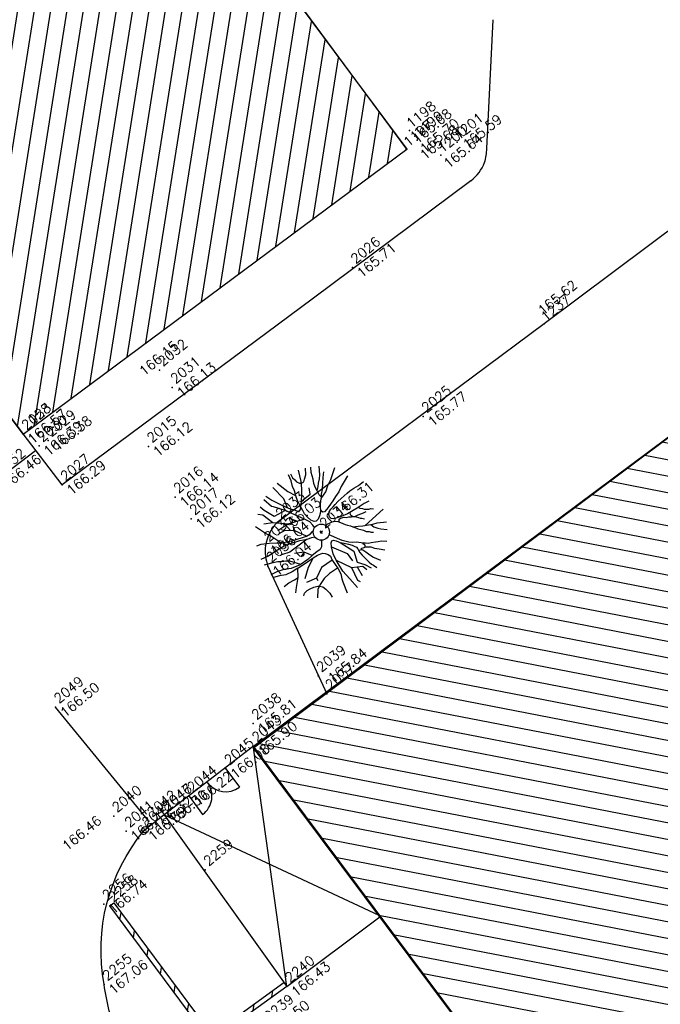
# Model space of a CAD drawing. Header units: feet. Extents: x 529188 to 529675, y 139816 to 140273.
# Tile 43 of 118: x 529401 to 529420, y 139979 to 140009. Entities that reach past the tile are written whole.
import ezdxf
from ezdxf.enums import TextEntityAlignment as Align

# ---------------------------------------------------------------- set-up
doc = ezdxf.new("R2010")
doc.units = ezdxf.units.FT
doc.header["$LTSCALE"] = 2
doc.header["$MEASUREMENT"] = 0
doc.header["$PDSIZE"] = 0.1
doc.layers.get('0').update_dxf_attribs({"linetype": 'CONTINUOUS'})
for name, color, linetype in [('ARBRES', 70, 'CONTINUOUS'), ('BATI', 10, 'CONTINUOUS'), ('BATI-HACHURES', 30, 'CONTINUOUS'), ('BORDURETTE', 20, 'CONTINUOUS'), ('CLOTURE', 1, 'CONTINUOUS'), ('ESCALIERS', 6, 'CONTINUOUS'), ('MURS', 1, 'CONTINUOUS'), ('PORTES', 14, 'CONTINUOUS'), ('TOPOALT', 3, 'CONTINUOUS'), ('TOPOJIS', 7, 'CONTINUOUS'), ('TOPOJIS-GELE', 7, 'CONTINUOUS'), ('TOPOMAT', 142, 'CONTINUOUS')]:
    doc.layers.add(name, color=color, linetype=linetype)
doc.styles.get("Standard").update_dxf_attribs({"font": 'ROMANS.SHX'})

# ---------------------------------------------------------------- blocks, each defined once
blk = doc.blocks.new('TCPOINT')
at = {"color": 0}
blk.add_point((0, 0), dxfattribs=at)
at = {"layer": 'TOPOALT'}
blk.add_attdef('ALT', text='', height=0.3, dxfattribs=at).set_placement((0.1, -0.1), align=Align.TOP_LEFT)
at = {"layer": 'TOPOMAT'}
blk.add_attdef('MAT', (0.1, 0.1), '', height=0.3, dxfattribs=at)
blk = doc.blocks.new('190')
for p, q in [((0.052, 0), (-0.052, 0)), ((0, -0.052), (0, 0.052))]:
    blk.add_line(p, q)
for points in [[(-0.084, 0.235), (-0.076, 0.245), (-0.062, 0.33), (-0.074, 0.466), (-0.144, 0.639), (-0.44, 1.229), (-0.646, 1.539), (-0.688, 1.589), (-0.738, 1.896)], [(-0.619, 1.938), (-0.559, 1.732), (-0.46, 1.523), (-0.354, 1.285), (-0.291, 1.169), (-0.206, 1.053), (-0.142, 0.946), (-0.07, 0.952), (-0.02, 0.98), (0.016, 1.059), (0.061, 1.245), (0.098, 1.367), (0.171, 1.51), (0.208, 1.653), (0.282, 1.81), (0.336, 2.007)], [(-0.329, 1.239), (-0.245, 1.528), (-0.28, 2.015)], [(-0.09, 2.033), (-0.007, 1.626), (0.102, 1.375)], [(0.437, 0.574), (0.37, 0.496), (0.276, 0.425), (0.182, 0.369), (0.097, 0.362), (0.039, 0.398), (-0.01, 0.492), (-0.038, 0.629), (-0.043, 0.765), (-0.014, 0.901), (0.002, 1.001), (0.132, 1.122), (0.27, 1.286), (0.378, 1.415), (0.51, 1.6), (0.67, 1.921)], [(0.405, 1.994), (0.376, 1.859), (0.388, 1.766), (0.396, 1.687), (0.438, 1.6), (0.48, 1.557), (0.566, 1.542), (0.639, 1.591), (0.746, 1.669), (0.873, 1.838)], [(-0.144, 0.639), (-0.647, 0.843), (-0.975, 1.17), (-1.062, 1.55), (-1.169, 1.665)], [(-0.44, 1.229), (-0.82, 1.291), (-0.941, 1.636), (-0.968, 1.79)], [(0.686, 0.829), (0.676, 0.931), (0.713, 1.067), (0.728, 1.196), (0.773, 1.303), (0.838, 1.425), (0.926, 1.625), (1.021, 1.76)], [(0.711, 1.062), (0.821, 1.152), (0.894, 1.223), (0.995, 1.308), (1.082, 1.401), (1.24, 1.613)], [(-1.176, 0.542), (-1.281, 0.892), (-1.358, 1.058), (-1.428, 1.273), (-1.465, 1.412)], [(-0.975, 1.17), (-1.217, 1.309)], [(0.132, 1.122), (0.476, 1.119), (0.579, 1.291)], [(1.723, 0.836), (1.536, 0.765), (1.37, 0.702), (1.204, 0.625), (1.038, 0.576), (0.888, 0.52), (0.686, 0.464), (0.578, 0.437), (0.47, 0.423), (0.428, 0.452), (0.413, 0.495), (0.421, 0.545), (0.45, 0.595), (0.515, 0.666), (0.603, 0.759), (0.675, 0.816), (0.747, 0.901), (0.855, 0.994), (0.993, 1.144), (1.109, 1.257), (1.182, 1.336), (1.239, 1.392)], [(0.655, 0.801), (0.898, 0.871), (1.071, 0.985), (1.258, 1.07), (1.587, 1.273)], [(-1.807, 0.935), (-1.668, 0.889), (-1.462, 0.758), (-1.27, 0.62), (-1.148, 0.519), (-0.835, 0.351), (-0.435, 0.198), (-0.292, 0.167), (-0.199, 0.188), (-0.161, 0.191)], [(-0.396, 0.741), (-0.492, 0.981)], [(-0.435, 0.198), (-0.613, 0.549), (-0.837, 0.756), (-1.044, 0.791)], [(-0.647, 0.843), (-1.01, 0.877)], [(-0.613, 0.549), (-0.561, 0.687)], [(-1.117, -0.371), (-1.319, -0.081), (-1.419, -0.002), (-1.525, 0.064), (-1.618, 0.137), (-1.796, 0.23), (-2.008, 0.328)], [(-1.963, 0.534), (-1.722, 0.466), (-1.45, 0.442), (-1.157, 0.397), (-0.957, 0.331), (-0.679, 0.22), (-0.472, 0.112), (-0.329, 0.06), (-0.249, 0.019)], [(1.739, -0.191), (1.585, -0.153), (1.326, -0.13), (0.983, -0.076), (0.782, -0.017), (0.653, 0.034), (0.56, 0.071), (0.504, 0.136), (0.497, 0.207), (0.526, 0.272), (0.584, 0.329), (0.678, 0.357), (0.778, 0.377), (0.872, 0.391), (0.994, 0.405), (1.13, 0.41), (1.252, 0.416), (1.374, 0.423), (1.489, 0.429), (1.633, 0.413), (1.798, 0.389), (1.999, 0.38)], [(-0.472, 0.112), (-1.148, 0.135), (-1.39, 0.239)], [(-0.677, -0.381), (-0.803, -0.141), (-1.062, 0.014)], [(0.239, 0.074), (0.295, 0.074), (0.388, 0.051), (0.459, 0.029), (0.546, -0.015), (0.602, -0.073), (0.645, -0.145), (0.679, -0.217), (0.715, -0.282), (0.758, -0.347), (0.814, -0.42), (0.857, -0.485), (0.906, -0.571), (0.934, -0.636), (0.992, -0.708), (1.041, -0.781), (1.083, -0.86), (1.154, -0.918), (1.19, -0.976), (1.24, -1.019)], [(-0.168, -0.185), (-0.174, -0.214), (-0.224, -0.285), (-0.283, -0.356), (-0.362, -0.391), (-0.491, -0.383), (-0.677, -0.381), (-0.856, -0.393), (-1.143, -0.369), (-1.428, -0.274), (-1.621, -0.158), (-1.842, -0.076), (-2.034, -0.032)], [(-1.8, -0.948), (-1.67, -0.837), (-1.445, -0.632), (-1.264, -0.397), (-1.472, -0.374), (-1.679, -0.329), (-1.851, -0.227), (-2.029, -0.149)], [(-0.803, -0.141), (-0.975, -0.193)], [(0.787, -1.087), (0.644, -0.934), (0.545, -0.862), (0.459, -0.775), (0.332, -0.602), (0.261, -0.472), (0.212, -0.378), (0.163, -0.27), (0.127, -0.215)], [(0.622, -0.106), (0.681, -0.045), (0.731, -0.045), (0.832, -0.09), (0.889, -0.14), (0.953, -0.177), (1.017, -0.228), (1.074, -0.257), (1.131, -0.314), (1.174, -0.373), (1.202, -0.423), (1.238, -0.459), (1.294, -0.524)], [(1.46, -0.389), (1.367, -0.367), (1.282, -0.337), (1.21, -0.308), (1.109, -0.286), (1.053, -0.25), (1.038, -0.206), (1.039, -0.156), (1.077, -0.091)], [(1.368, -0.134), (1.384, -0.181), (1.44, -0.239), (1.468, -0.289), (1.526, -0.34), (1.582, -0.383), (1.64, -0.406), (1.698, -0.465)], [(-1.953, -0.569), (-1.767, -0.571), (-1.575, -0.61), (-1.443, -0.63)], [(-0.699, -0.452), (-1.01, -0.589), (-1.304, -0.796)], [(-1.264, -0.397), (-0.985, -0.428), (-0.699, -0.452), (-0.542, -0.475), (-0.434, -0.512), (-0.378, -0.534), (-0.328, -0.584), (-0.271, -0.671), (-0.25, -0.757), (-0.288, -0.878), (-0.302, -1.008), (-0.319, -1.208), (-0.349, -1.379), (-0.43, -1.515), (-0.459, -1.601), (-0.565, -1.955)], [(-0.219, -2.023), (-0.23, -1.674), (-0.249, -1.357), (-0.195, -0.963), (-0.143, -0.748), (-0.048, -0.549), (0.025, -0.441), (0.075, -0.413), (0.133, -0.435), (0.182, -0.5), (0.245, -0.615), (0.331, -0.709), (0.409, -0.818), (0.479, -0.912), (0.507, -0.976), (0.543, -1.042), (0.543, -1.107), (0.535, -1.163), (0.52, -1.235), (0.526, -1.35), (0.533, -1.451), (0.546, -1.551), (0.559, -1.651), (0.572, -1.745), (0.601, -1.81), (0.632, -1.934)], [(-0.048, -0.549), (0.199, -1.021), (0.182, -1.297)], [(0.859, -0.488), (1, -0.579), (1.114, -0.659), (1.27, -0.746), (1.385, -0.819), (1.513, -0.87), (1.754, -1.032)], [(-0.288, -0.878), (-0.682, -0.848), (-1.01, -1.004), (-1.338, -0.917)], [(0.245, -0.615), (0.406, -1.09), (0.268, -1.418), (0.406, -1.625), (0.493, -1.832)], [(1.183, -0.698), (1.926, -0.657)], [(1.328, -0.783), (1.356, -0.905), (1.426, -1.006), (1.483, -1.085), (1.622, -1.229)], [(-1.662, -1.174), (-1.593, -1.125), (-1.479, -1.119), (-1.371, -1.134), (-1.257, -1.171), (-1.143, -1.222), (-1.093, -1.259), (-1.036, -1.338), (-1.009, -1.445), (-1.003, -1.524), (-0.996, -1.624), (-1.016, -1.763)], [(-0.316, -1.172), (-0.62, -1.148), (-0.835, -1.16), (-1.05, -1.229), (-1.201, -1.3), (-1.382, -1.493)], [(-1.01, -1.004), (-1.027, -1.09)], [(-0.195, -0.963), (0.026, -1.435), (-0.077, -1.849), (-0.043, -1.935)], [(0.863, -1.843), (0.739, -1.603), (0.698, -1.452), (0.669, -1.345), (0.635, -1.243), (0.62, -1.208), (0.534, -1.169)], [(0.625, -1.219), (0.628, -1.193), (0.649, -1.171), (0.692, -1.193), (0.772, -1.223), (0.828, -1.26), (0.893, -1.317), (0.956, -1.426), (1.005, -1.476), (1.056, -1.534), (1.17, -1.665)], [(0.763, -1.219), (0.786, -1.151), (0.765, -1.087), (0.808, -1.087), (0.844, -1.116), (0.901, -1.174), (0.987, -1.225), (1.108, -1.291), (1.18, -1.334), (1.251, -1.378), (1.386, -1.49)], [(0.026, -1.435), (0.32, -1.625), (0.355, -1.78)], [(0.173, -1.53), (0.13, -1.832)]]:
    blk.add_lwpolyline(points)
blk.add_circle((0, 0), 0.25)
blk = doc.blocks.new('323')
for p, q in [((0, 0), (0, -0.5)), ((1, 0), (1, -0.5))]:
    blk.add_line(p, q)
for centre, start, end in [((0, 0), 270, 0), ((1, 0), 180, 270)]:
    blk.add_arc(centre, 0.5, start, end)
blk = doc.blocks.new('RONDCLOT')
at = {"layer": 'CLOTURE'}
blk.add_circle((0, 0), 0.1, dxfattribs=at)

msp = doc.modelspace()

# ---------------------------------------------------------------- hatches: boundary and pattern name
at = {"layer": 'BATI-HACHURES'}
h = msp.add_hatch(dxfattribs=at)
h.set_pattern_fill('ANSI31', color=256, scale=4, angle=36, style=0)
edge = h.paths.add_edge_path()
edge.add_line((529412.573, 140005.015), (529400.742, 139996.224))
edge.add_line((529400.742, 139996.224), (529382.001, 140021.296))
edge.add_line((529382.001, 140021.296), (529383.161, 140022.163))
edge.add_line((529383.161, 140022.163), (529379.586, 140027.042))
edge.add_line((529379.586, 140027.042), (529374.528, 140023.336))
edge.add_line((529374.528, 140023.336), (529367.328, 140032.975))
edge.add_line((529367.328, 140032.975), (529375.044, 140038.708))
edge.add_line((529375.044, 140038.708), (529378.32, 140041.474))
edge.add_line((529378.32, 140041.474), (529381.074, 140044.809))
edge.add_line((529381.074, 140044.809), (529384.154, 140049.123))
edge.add_line((529384.154, 140049.123), (529393.929, 140042.125))
edge.add_line((529393.929, 140042.125), (529389.815, 140036.425))
edge.add_arc((529388.302, 140034.725), 2.276, -8.8053, 48.3316, ccw=False)
edge.add_arc((529388.675, 140034.668), 1.899, 326.0638, 351.1947, ccw=False)
edge.add_arc((529385.993, 140036.472), 5.132, 319.1808, 326.0638, ccw=False)
edge.add_line((529389.876, 140033.118), (529393.012, 140030.397))
edge.add_line((529393.012, 140030.397), (529393.482, 140029.795))
edge.add_line((529393.482, 140029.795), (529393.979, 140030.184))
edge.add_line((529393.979, 140030.184), (529394.264, 140029.82))
edge.add_line((529394.264, 140029.82), (529394.225, 140029.773))
edge.add_line((529394.225, 140029.773), (529403.785, 140016.796))
edge.add_line((529403.785, 140016.796), (529412.573, 140005.015))
h = msp.add_hatch(dxfattribs=at)
h.set_pattern_fill('ANSI31', color=256, scale=4, angle=36, style=0)
h.set_pattern_definition([(169.02298, (529575.81883, 139934.26534), (-0.0952077, -0.4908518), [])])
h.paths.add_polyline_path([(529444.168, 139937.919), (529463.76, 139951.856), (529439.17, 139985.045), (529427.27, 140001.077), (529407.852, 139986.541)])
h = msp.add_hatch(dxfattribs=at)
h.set_pattern_fill('ANSI31', color=256, scale=4, angle=36, style=0)
h.paths.add_polyline_path([(529408.871, 139979.175), (529406.526, 139977.475), (529403.418, 139981.664), (529403.538, 139981.753), (529406.558, 139977.683), (529408.783, 139979.296)])

# ---------------------------------------------------------------- linework, layer by layer
at = {"layer": 'BATI', "flags": 128}
msp.add_lwpolyline([(529389.815, 140036.425), (529393.929, 140042.125), (529384.154, 140049.123), (529381.074, 140044.809), (529378.32, 140041.474), (529375.044, 140038.708), (529367.338, 140032.961), (529374.528, 140023.336), (529379.586, 140027.042), (529383.161, 140022.163), (529382.001, 140021.296), (529400.742, 139996.224), (529412.573, 140005.015), (529393.979, 140030.184), (529393.491, 140029.784), (529393.012, 140030.397), (529389.876, 140033.118, 0.426025), (529389.815, 140036.425)], format="xyb", close=True, dxfattribs=at)
for points in [[(529400.742, 139996.224), (529382.001, 140021.296)], [(529400.646, 140021.064), (529412.573, 140005.015)], [(529400.742, 139996.224), (529412.573, 140005.015)], [(529407.852, 139986.541), (529427.27, 140001.077)], [(529407.849, 139986.596), (529405.091, 139984.476)], [(529444.168, 139937.919), (529407.852, 139986.541)], [(529405.091, 139984.476), (529408.871, 139979.175), (529411.749, 139981.324)]]:
    msp.add_lwpolyline(points, dxfattribs=at)
at = {"layer": 'BATI'}
msp.add_lwpolyline([(529407.849, 139986.596), (529427.27, 140001.077), (529463.76, 139951.856), (529444.168, 139937.919)], close=True, dxfattribs=at)
at = {"layer": 'BATI-HACHURES', "flags": 128}
for points in [[(529408.871, 139979.175), (529407.852, 139986.541)], [(529405.095, 139984.477), (529411.71, 139981.376)]]:
    msp.add_lwpolyline(points, dxfattribs=at)
at = {"layer": 'BORDURETTE'}
for p, q in [((529414.552, 140004.041), (529409.662, 140000.381)), ((529421.253, 140002.949), (529416.813, 139999.626))]:
    msp.add_line(p, q, dxfattribs=at)
at = {"layer": 'BORDURETTE', "flags": 128}
for points in [[(529415.043, 140005.036), (529415.245, 140009.009)], [(529409.662, 140000.381), (529401.942, 139994.653), (529400.741, 139996.226)], [(529404.615, 139984.282), (529401.744, 139987.792)]]:
    msp.add_lwpolyline(points, dxfattribs=at)
for points in [[(529416.813, 139999.626), (529408.579, 139993.498, 0.161863), (529408.221, 139992.779, 0.127636), (529408.292, 139992.143), (529410.115, 139988.21)], [(529398.926, 139983.929, 0.220905), (529401.873, 139972.563), (529402.423, 139971.672, -0.764956), (529401.19, 139969.955), (529397.253, 139971.618), (529396.494, 139971.132)], [(529409.745, 139950.574), (529417.234, 139955.338), (529405.403, 139974.349), (529404.5, 139975.863), (529403.638, 139977.62, -0.047813), (529403.239, 139979.238, -0.220257), (529404.456, 139983.973)]]:
    msp.add_lwpolyline(points, format="xyb", dxfattribs=at)
at = {"layer": 'BORDURETTE'}
for start, end in [(340.2913, 1.177), (306.3124, 340.2868)]:
    msp.add_arc((529413.839, 140005.011), 1.204, start, end, dxfattribs=at)
at = {"layer": 'CLOTURE', "flags": 128}
msp.add_lwpolyline([(529405.095, 139984.477), (529404.456, 139983.973)], dxfattribs=at)
at = {"layer": 'ESCALIERS', "flags": 128}
msp.add_lwpolyline([(529399.949, 139994.83), (529401.126, 139995.71)], dxfattribs=at)
at = {"layer": 'MURS', "flags": 128}
msp.add_lwpolyline([(529408.871, 139979.175), (529406.526, 139977.475), (529403.418, 139981.664), (529403.538, 139981.753), (529406.558, 139977.683), (529408.783, 139979.296)], close=True, dxfattribs=at)

# ---------------------------------------------------------------- block references
at = {"layer": 'ARBRES', "rotation": 39.33073407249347}
msp.add_blockref('190', (529409.94, 139993.196), dxfattribs=at)
at = {"layer": 'CLOTURE', "rotation": 218.2671268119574}
msp.add_blockref('RONDCLOT', (529404.506, 139984.013), dxfattribs=at)
at = {"layer": 'PORTES', "xscale": 1.414874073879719, "yscale": 1.414874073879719, "zscale": 1.414874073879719, "rotation": 36.45626842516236}
msp.add_blockref('323', (529405.858, 139985.052), dxfattribs=at)
at = {"layer": 'TOPOJIS'}
ref = msp.add_blockref('TCPOINT', (529414.13, 140005.228, 165.588), dxfattribs=at)
ref.add_attrib('MAT', '1201', (529414.18, 140005.278, 165.588), dxfattribs={"layer": 'TOPOMAT', "height": 0.3, "rotation": 39.3307})
ref.add_attrib('ALT', '165.59', dxfattribs={"layer": 'TOPOALT', "height": 0.3, "rotation": 39.3307}).set_placement((529414.263, 140005.222, 165.588), align=Align.TOP_LEFT)
ref = msp.add_blockref('TCPOINT', (529412.573, 140005.015, 165.68), dxfattribs=at)
ref.add_attrib('MAT', '1197', (529412.623, 140005.065, 165.68), dxfattribs={"layer": 'TOPOMAT', "height": 0.3, "rotation": 39.3307})
ref.add_attrib('ALT', '165.68', dxfattribs={"layer": 'TOPOALT', "height": 0.3, "rotation": 39.3307}).set_placement((529412.942, 140004.898, 165.68), align=Align.TOP_LEFT)
ref = msp.add_blockref('TCPOINT', (529410.898, 140001.357), dxfattribs=at)
ref.add_attrib('MAT', '2026', (529410.998, 140001.457), dxfattribs={"layer": 'TOPOMAT', "height": 0.3, "rotation": 39.3307})
ref.add_attrib('ALT', '165.71', dxfattribs={"layer": 'TOPOALT', "height": 0.3, "rotation": 39.3307}).set_placement((529410.998, 140001.257), align=Align.TOP_LEFT)
ref = msp.add_blockref('TCPOINT', (529416.813, 139999.626, 165.618), dxfattribs=at)
ref.add_attrib('MAT', '1237', (529416.863, 139999.676, 165.618), dxfattribs={"layer": 'TOPOMAT', "height": 0.3, "rotation": 39.3307})
ref.add_attrib('ALT', '165.62', dxfattribs={"layer": 'TOPOALT', "height": 0.3, "rotation": 39.3307}).set_placement((529416.582, 140000.104, 165.618), align=Align.TOP_LEFT)
ref = msp.add_blockref('TCPOINT', (529404.947, 139998.198), dxfattribs=at)
ref.add_attrib('MAT', '2032', (529405.047, 139998.298), dxfattribs={"layer": 'TOPOMAT', "height": 0.3, "rotation": 39.3307})
ref.add_attrib('ALT', '166.15', dxfattribs={"layer": 'TOPOALT', "height": 0.3, "rotation": 39.3307}).set_placement((529404.281, 139998.231), align=Align.TOP_LEFT)
ref = msp.add_blockref('TCPOINT', (529413.086, 139996.765), dxfattribs=at)
ref.add_attrib('MAT', '2025', (529413.186, 139996.865), dxfattribs={"layer": 'TOPOMAT', "height": 0.3, "rotation": 39.3307})
ref.add_attrib('ALT', '165.77', dxfattribs={"layer": 'TOPOALT', "height": 0.3, "rotation": 39.3307}).set_placement((529413.186, 139996.665), align=Align.TOP_LEFT)
ref = msp.add_blockref('TCPOINT', (529400.741, 139996.226), dxfattribs=at)
ref.add_attrib('MAT', '2028', (529400.841, 139996.326), dxfattribs={"layer": 'TOPOMAT', "height": 0.3, "rotation": 39.3307})
ref.add_attrib('ALT', '166.57', dxfattribs={"layer": 'TOPOALT', "height": 0.3, "rotation": 39.3307}).set_placement((529400.841, 139996.126), align=Align.TOP_LEFT)
ref = msp.add_blockref('TCPOINT', (529401.236, 139995.855), dxfattribs=at)
ref.add_attrib('MAT', '2030', (529401.336, 139995.955), dxfattribs={"layer": 'TOPOMAT', "height": 0.3, "rotation": 39.3307})
ref.add_attrib('ALT', '166.39', dxfattribs={"layer": 'TOPOALT', "height": 0.3, "rotation": 39.3307}).set_placement((529401.336, 139995.755), align=Align.TOP_LEFT)
ref = msp.add_blockref('TCPOINT', (529404.609, 139995.835), dxfattribs=at)
ref.add_attrib('MAT', '2015', (529404.709, 139995.935), dxfattribs={"layer": 'TOPOMAT', "height": 0.3, "rotation": 39.3307})
ref.add_attrib('ALT', '166.12', dxfattribs={"layer": 'TOPOALT', "height": 0.3, "rotation": 39.3307}).set_placement((529404.709, 139995.735), align=Align.TOP_LEFT)
ref = msp.add_blockref('TCPOINT', (529399.949, 139994.83), dxfattribs=at)
ref.add_attrib('MAT', '2152', (529400.049, 139994.93), dxfattribs={"layer": 'TOPOMAT', "height": 0.3, "rotation": 39.3307})
ref.add_attrib('ALT', '166.46', dxfattribs={"layer": 'TOPOALT', "height": 0.3, "rotation": 39.3307}).set_placement((529400.049, 139994.73), align=Align.TOP_LEFT)
ref = msp.add_blockref('TCPOINT', (529405.432, 139994.279), dxfattribs=at)
ref.add_attrib('MAT', '2016', (529405.532, 139994.379), dxfattribs={"layer": 'TOPOMAT', "height": 0.3, "rotation": 39.3307})
ref.add_attrib('ALT', '166.14', dxfattribs={"layer": 'TOPOALT', "height": 0.3, "rotation": 39.3307}).set_placement((529405.532, 139994.179), align=Align.TOP_LEFT)
ref = msp.add_blockref('TCPOINT', (529405.926, 139993.608), dxfattribs=at)
ref.add_attrib('MAT', '2017', (529406.026, 139993.708), dxfattribs={"layer": 'TOPOMAT', "height": 0.3, "rotation": 39.3307})
ref.add_attrib('ALT', '166.12', dxfattribs={"layer": 'TOPOALT', "height": 0.3, "rotation": 39.3307}).set_placement((529406.026, 139993.508), align=Align.TOP_LEFT)
ref = msp.add_blockref('TCPOINT', (529409.94, 139993.196), dxfattribs=at)
ref.add_attrib('MAT', '2034', (529410.04, 139993.296), dxfattribs={"layer": 'TOPOMAT', "height": 0.3, "rotation": 39.3307})
ref.add_attrib('ALT', '166.31', dxfattribs={"layer": 'TOPOALT', "height": 0.3, "rotation": 39.3307}).set_placement((529410.313, 139993.883), align=Align.TOP_LEFT)
ref = msp.add_blockref('TCPOINT', (529409.839, 139988.76), dxfattribs=at)
ref.add_attrib('MAT', '2039', (529409.939, 139988.86), dxfattribs={"layer": 'TOPOMAT', "height": 0.3, "rotation": 39.3307})
ref = msp.add_blockref('TCPOINT', (529410.115, 139988.21), dxfattribs=at)
ref.add_attrib('MAT', '2037', (529410.215, 139988.31), dxfattribs={"layer": 'TOPOMAT', "height": 0.3, "rotation": 39.3307})
ref.add_attrib('ALT', '165.84', dxfattribs={"layer": 'TOPOALT', "height": 0.3, "rotation": 39.3307}).set_placement((529410.106, 139988.753), align=Align.TOP_LEFT)
ref = msp.add_blockref('TCPOINT', (529401.744, 139987.792), dxfattribs=at)
ref.add_attrib('MAT', '2049', (529401.844, 139987.892), dxfattribs={"layer": 'TOPOMAT', "height": 0.3, "rotation": 39.3307})
ref.add_attrib('ALT', '166.50', dxfattribs={"layer": 'TOPOALT', "height": 0.3, "rotation": 39.3307}).set_placement((529401.844, 139987.692), align=Align.TOP_LEFT)
ref = msp.add_blockref('TCPOINT', (529407.841, 139987.288), dxfattribs=at)
ref.add_attrib('MAT', '2038', (529407.941, 139987.388), dxfattribs={"layer": 'TOPOMAT', "height": 0.3, "rotation": 39.3307})
ref.add_attrib('ALT', '165.81', dxfattribs={"layer": 'TOPOALT', "height": 0.3, "rotation": 39.3307}).set_placement((529407.941, 139987.188), align=Align.TOP_LEFT)
ref = msp.add_blockref('TCPOINT', (529405.858, 139985.052), dxfattribs=at)
ref.add_attrib('MAT', '2044', (529405.958, 139985.152), dxfattribs={"layer": 'TOPOMAT', "height": 0.3, "rotation": 39.3307})
ref.add_attrib('ALT', '166.22', dxfattribs={"layer": 'TOPOALT', "height": 0.3, "rotation": 39.3307}).set_placement((529405.958, 139984.952), align=Align.TOP_LEFT)
ref = msp.add_blockref('TCPOINT', (529403.535, 139984.431), dxfattribs=at)
ref.add_attrib('MAT', '2040', (529403.635, 139984.531), dxfattribs={"layer": 'TOPOMAT', "height": 0.3, "rotation": 39.3307})
ref.add_attrib('ALT', '166.46', dxfattribs={"layer": 'TOPOALT', "height": 0.3, "rotation": 39.3307}).set_placement((529401.907, 139983.578), align=Align.TOP_LEFT)
ref = msp.add_blockref('TCPOINT', (529406.36, 139982.777), dxfattribs=at)
ref.add_attrib('MAT', '2259', (529406.46, 139982.877), dxfattribs={"layer": 'TOPOMAT', "height": 0.3, "rotation": 39.3307})
ref = msp.add_blockref('TCPOINT', (529403.23, 139981.72), dxfattribs=at)
ref.add_attrib('MAT', '2256', (529403.33, 139981.82), dxfattribs={"layer": 'TOPOMAT', "height": 0.3, "rotation": 39.3307})
ref.add_attrib('ALT', '166.74', dxfattribs={"layer": 'TOPOALT', "height": 0.3, "rotation": 39.3307}).set_placement((529403.33, 139981.62), align=Align.TOP_LEFT)
ref = msp.add_blockref('TCPOINT', (529403.418, 139981.664), dxfattribs=at)
ref.add_attrib('MAT', '2258', (529403.518, 139981.764), dxfattribs={"layer": 'TOPOMAT', "height": 0.3, "rotation": 39.3307})
ref = msp.add_blockref('TCPOINT', (529403.239, 139979.238), dxfattribs=at)
ref.add_attrib('MAT', '2255', (529403.339, 139979.338), dxfattribs={"layer": 'TOPOMAT', "height": 0.3, "rotation": 39.3307})
ref.add_attrib('ALT', '167.06', dxfattribs={"layer": 'TOPOALT', "height": 0.3, "rotation": 39.3307}).set_placement((529403.339, 139979.138), align=Align.TOP_LEFT)
ref = msp.add_blockref('TCPOINT', (529408.871, 139979.175), dxfattribs=at)
ref.add_attrib('MAT', '2240', (529408.971, 139979.275), dxfattribs={"layer": 'TOPOMAT', "height": 0.3, "rotation": 39.3307})
ref.add_attrib('ALT', '166.43', dxfattribs={"layer": 'TOPOALT', "height": 0.3, "rotation": 39.3307}).set_placement((529408.971, 139979.075), align=Align.TOP_LEFT)
ref = msp.add_blockref('TCPOINT', (529408.226, 139977.982), dxfattribs=at)
ref.add_attrib('MAT', '2239', (529408.326, 139978.082), dxfattribs={"layer": 'TOPOMAT', "height": 0.3, "rotation": 39.3307})
ref.add_attrib('ALT', '166.50', dxfattribs={"layer": 'TOPOALT', "height": 0.3, "rotation": 39.3307}).set_placement((529408.326, 139977.882), align=Align.TOP_LEFT)
at = {"layer": 'TOPOJIS-GELE'}
ref = msp.add_blockref('TCPOINT', (529412.664, 140005.594, 165.678), dxfattribs=at)
ref.add_attrib('MAT', '1198', (529412.714, 140005.644, 165.678), dxfattribs={"layer": 'TOPOMAT', "height": 0.3, "rotation": 39.3307})
ref.add_attrib('ALT', '165.68', dxfattribs={"layer": 'TOPOALT', "height": 0.3, "rotation": 39.3307}).set_placement((529412.714, 140005.394, 165.678), align=Align.TOP_LEFT)
ref = msp.add_blockref('TCPOINT', (529412.894, 140005.293, 165.704), dxfattribs=at)
ref.add_attrib('MAT', '1199', (529412.944, 140005.343, 165.704), dxfattribs={"layer": 'TOPOMAT', "height": 0.3, "rotation": 39.3307})
ref.add_attrib('ALT', '165.70', dxfattribs={"layer": 'TOPOALT', "height": 0.3, "rotation": 39.3307}).set_placement((529412.944, 140005.093, 165.704), align=Align.TOP_LEFT)
ref = msp.add_blockref('TCPOINT', (529413.624, 140004.831, 165.636), dxfattribs=at)
ref.add_attrib('MAT', '1200', (529413.674, 140004.881, 165.636), dxfattribs={"layer": 'TOPOMAT', "height": 0.3, "rotation": 39.3307})
ref.add_attrib('ALT', '165.64', dxfattribs={"layer": 'TOPOALT', "height": 0.3, "rotation": 39.3307}).set_placement((529413.674, 140004.631, 165.636), align=Align.TOP_LEFT)
ref = msp.add_blockref('TCPOINT', (529405.343, 139997.663), dxfattribs=at)
ref.add_attrib('MAT', '2031', (529405.443, 139997.763), dxfattribs={"layer": 'TOPOMAT', "height": 0.3, "rotation": 39.3307})
ref.add_attrib('ALT', '166.13', dxfattribs={"layer": 'TOPOALT', "height": 0.3, "rotation": 39.3307}).set_placement((529405.443, 139997.563), align=Align.TOP_LEFT)
ref = msp.add_blockref('TCPOINT', (529400.742, 139996.224), dxfattribs=at)
ref.add_attrib('MAT', '2153', (529400.842, 139996.324), dxfattribs={"layer": 'TOPOMAT', "height": 0.3, "rotation": 39.3307})
ref.add_attrib('ALT', '166.57', dxfattribs={"layer": 'TOPOALT', "height": 0.3, "rotation": 39.3307}).set_placement((529400.842, 139996.124), align=Align.TOP_LEFT)
ref = msp.add_blockref('TCPOINT', (529401.511, 139996.022), dxfattribs=at)
ref.add_attrib('MAT', '2029', (529401.611, 139996.122), dxfattribs={"layer": 'TOPOMAT', "height": 0.3, "rotation": 39.3307})
ref.add_attrib('ALT', '166.38', dxfattribs={"layer": 'TOPOALT', "height": 0.3, "rotation": 39.3307}).set_placement((529401.611, 139995.922), align=Align.TOP_LEFT)
ref = msp.add_blockref('TCPOINT', (529401.942, 139994.653), dxfattribs=at)
ref.add_attrib('MAT', '2027', (529402.042, 139994.753), dxfattribs={"layer": 'TOPOMAT', "height": 0.3, "rotation": 39.3307})
ref.add_attrib('ALT', '166.29', dxfattribs={"layer": 'TOPOALT', "height": 0.3, "rotation": 39.3307}).set_placement((529402.042, 139994.553), align=Align.TOP_LEFT)
ref = msp.add_blockref('TCPOINT', (529408.579, 139993.498), dxfattribs=at)
ref.add_attrib('MAT', '2033', (529408.679, 139993.598), dxfattribs={"layer": 'TOPOMAT', "height": 0.3, "rotation": 39.3307})
ref.add_attrib('ALT', '166.03', dxfattribs={"layer": 'TOPOALT', "height": 0.3, "rotation": 39.3307}).set_placement((529408.679, 139993.398), align=Align.TOP_LEFT)
ref = msp.add_blockref('TCPOINT', (529408.221, 139992.779), dxfattribs=at)
ref.add_attrib('MAT', '2035', (529408.321, 139992.879), dxfattribs={"layer": 'TOPOMAT', "height": 0.3, "rotation": 39.3307})
ref.add_attrib('ALT', '166.04', dxfattribs={"layer": 'TOPOALT', "height": 0.3, "rotation": 39.3307}).set_placement((529408.321, 139992.679), align=Align.TOP_LEFT)
ref = msp.add_blockref('TCPOINT', (529408.292, 139992.143), dxfattribs=at)
ref.add_attrib('MAT', '2036', (529408.392, 139992.243), dxfattribs={"layer": 'TOPOMAT', "height": 0.3, "rotation": 39.3307})
ref.add_attrib('ALT', '166.04', dxfattribs={"layer": 'TOPOALT', "height": 0.3, "rotation": 39.3307}).set_placement((529408.392, 139992.043), align=Align.TOP_LEFT)
ref = msp.add_blockref('TCPOINT', (529407.849, 139986.596), dxfattribs=at)
ref.add_attrib('MAT', '2043', (529407.949, 139986.696), dxfattribs={"layer": 'TOPOMAT', "height": 0.3, "rotation": 39.3307})
ref.add_attrib('ALT', '165.90', dxfattribs={"layer": 'TOPOALT', "height": 0.3, "rotation": 39.3307}).set_placement((529407.949, 139986.496), align=Align.TOP_LEFT)
ref = msp.add_blockref('TCPOINT', (529406.996, 139985.892), dxfattribs=at)
ref.add_attrib('MAT', '2045', (529407.096, 139985.992), dxfattribs={"layer": 'TOPOMAT', "height": 0.3, "rotation": 39.3307})
ref.add_attrib('ALT', '166.08', dxfattribs={"layer": 'TOPOALT', "height": 0.3, "rotation": 39.3307}).set_placement((529407.096, 139985.792), align=Align.TOP_LEFT)
ref = msp.add_blockref('TCPOINT', (529405.091, 139984.476), dxfattribs=at)
ref.add_attrib('MAT', '2046', (529405.191, 139984.576), dxfattribs={"layer": 'TOPOMAT', "height": 0.3, "rotation": 39.3307})
ref.add_attrib('ALT', '166.30', dxfattribs={"layer": 'TOPOALT', "height": 0.3, "rotation": 39.3307}).set_placement((529405.191, 139984.376), align=Align.TOP_LEFT)
ref = msp.add_blockref('TCPOINT', (529405.095, 139984.477), dxfattribs=at)
ref.add_attrib('MAT', '2047', (529405.195, 139984.577), dxfattribs={"layer": 'TOPOMAT', "height": 0.3, "rotation": 39.3307})
ref.add_attrib('ALT', '166.30', dxfattribs={"layer": 'TOPOALT', "height": 0.3, "rotation": 39.3307}).set_placement((529405.195, 139984.377), align=Align.TOP_LEFT)
ref = msp.add_blockref('TCPOINT', (529404.615, 139984.282), dxfattribs=at)
ref.add_attrib('MAT', '2042', (529404.715, 139984.382), dxfattribs={"layer": 'TOPOMAT', "height": 0.3, "rotation": 39.3307})
ref.add_attrib('ALT', '166.32', dxfattribs={"layer": 'TOPOALT', "height": 0.3, "rotation": 39.3307}).set_placement((529404.715, 139984.182), align=Align.TOP_LEFT)
ref = msp.add_blockref('TCPOINT', (529403.92, 139983.966), dxfattribs=at)
ref.add_attrib('MAT', '2041', (529404.02, 139984.066), dxfattribs={"layer": 'TOPOMAT', "height": 0.3, "rotation": 39.3307})
ref.add_attrib('ALT', '166.45', dxfattribs={"layer": 'TOPOALT', "height": 0.3, "rotation": 39.3307}).set_placement((529404.02, 139983.866), align=Align.TOP_LEFT)
ref = msp.add_blockref('TCPOINT', (529404.456, 139983.973), dxfattribs=at)
ref.add_attrib('MAT', '2048', (529404.556, 139984.073), dxfattribs={"layer": 'TOPOMAT', "height": 0.3, "rotation": 39.3307})
ref.add_attrib('ALT', '166.39', dxfattribs={"layer": 'TOPOALT', "height": 0.3, "rotation": 39.3307}).set_placement((529404.556, 139983.873), align=Align.TOP_LEFT)

doc.saveas('drawing.dxf')
